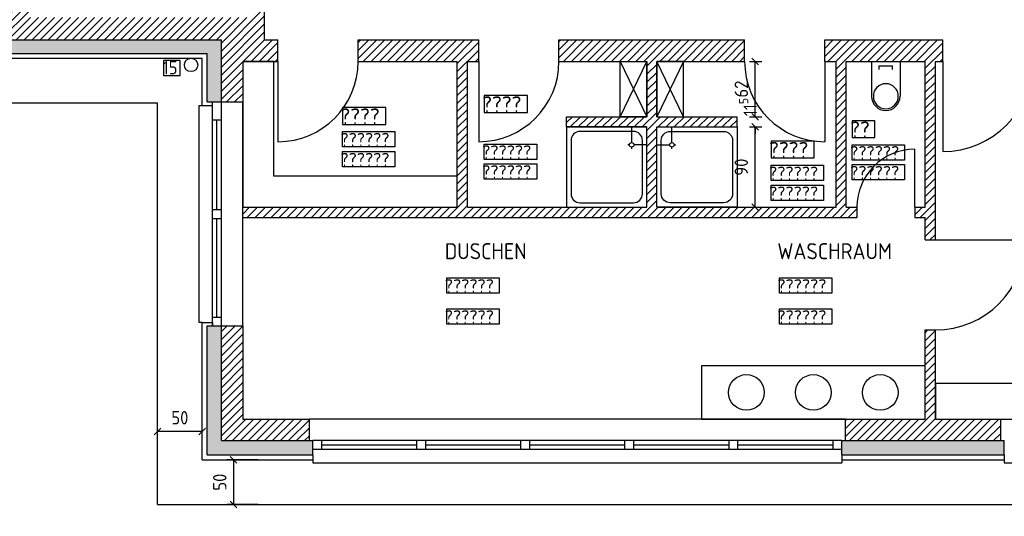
# Model space of a CAD drawing. Header units: metres. Extents: x 0 to 65.5, y 0 to 40.4.
# Tile 7 of 13: x 26.5 to 37.5, y 6.3 to 11.9. Entities that reach past the tile are written whole.
import ezdxf

# ---------------------------------------------------------------- set-up
doc = ezdxf.new("R2010")
doc.units = ezdxf.units.M
doc.header["$LTSCALE"] = 0.015
doc.header["$PDMODE"] = 35
for name, color, linetype in [('BEM', 7, 'Continuous'), ('FENSTER', 4, 'Continuous'), ('MOEBEL', 30, 'Continuous'), ('SANITAER', 5, 'Continuous'), ('SCHRAFFUR', 8, 'Continuous'), ('SONSTIGES', 7, 'Continuous'), ('TEXT', 7, 'Continuous'), ('TUEREN', 35, 'Continuous'), ('UNKLAR', 1, 'Continuous'), ('WAND', 62, 'Continuous')]:
    doc.layers.add(name, color=color, linetype=linetype)
doc.styles.add('ISOCP', font='isocp.shx', dxfattribs={"height": 0.15})
doc.dimstyles.new('METER_2S', dxfattribs={"dimtxt": 0.24, "dimasz": 0.12, "dimexe": 0.12, "dimexo": 0.12, "dimgap": 0.08, "dimtad": 1, "dimdec": 0, "dimlfac": 100, "dimzin": 5, "dimdsep": 46, "dimtxsty": 'ISOCP', "dimblk1": 'OBLIQUE', "dimblk2": 'OBLIQUE', "dimsah": 1, "dimcen": 0, "dimclrd": 256, "dimclre": 256, "dimclrt": 256, "dimadec": 0, "dimazin": 0, "dimtfac": 1, "dimtdec": 0, "dimtofl": 0, "dimtmove": 2, "dimatfit": 3, "dimldrblk": 'DOT', "dimfxl": 0, "dimtolj": 1, "dimtzin": 0, "dimlwd": -1, "dimlwe": -1, "dimarcsym": 0})
pattern_1 = [(45, (-966.651474, 144.88069), (-0.0449012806, 0.0449012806), [])]

# ---------------------------------------------------------------- blocks, each defined once
blk = doc.blocks.new('_OBLIQUE')
at = {"color": 0, "linetype": 'ByBlock'}
blk.add_line((-0.5, -0.5), (0.5, 0.5), dxfattribs=at)
blk = doc.blocks.new('*D103')
at = {"layer": 'BEM'}
for p, q in [((22.868, 5.618), (22.868, 5.15)), ((28.559, 5.618), (28.559, 5.15)), ((22.868, 5.225), (28.559, 5.225))]:
    blk.add_line(p, q, dxfattribs=at)
at = {"layer": 'DEFPOINTS', "color": 0}
for p in [(22.868, 5.693), (28.559, 5.693), (28.559, 5.225)]:
    blk.add_point(p, dxfattribs=at)
at = {"layer": 'BEM', "xscale": 0.075, "yscale": 0.075, "zscale": 0.075, "rotation": 180}
blk.add_blockref('_OBLIQUE', (22.868, 5.225), dxfattribs=at)
at = {"layer": 'BEM', "xscale": 0.075, "yscale": 0.075, "zscale": 0.075}
blk.add_blockref('_OBLIQUE', (28.559, 5.225), dxfattribs=at)
at = {"layer": 'BEM', "insert": (25.714, 5.38), "char_height": 0.15, "attachment_point": 5, "style": 'ISOCP'}
blk.add_mtext('\\A1;5.69\\H0.7X;\\S1^ ;', dxfattribs=at)
blk = doc.blocks.new('_Dot')
at = {"color": 0, "linetype": 'ByBlock', "lineweight": -2}
blk.add_line((-0.5, 0), (-1, 0), dxfattribs=at)
at = {"color": 0, "linetype": 'ByBlock', "const_width": 0.5}
blk.add_lwpolyline([(-0.25, 0, 1), (0.25, 0, 1)], format="xyb", close=True, dxfattribs=at)
blk = doc.blocks.new('*D104')
at = {"layer": 'BEM'}
for p, q in [((28.559, 5.939), (28.559, 5.15)), ((29.746, 5.618), (29.746, 5.15)), ((28.559, 5.225), (29.746, 5.225))]:
    blk.add_line(p, q, dxfattribs=at)
at = {"layer": 'DEFPOINTS', "color": 0}
for p in [(28.559, 6.014), (29.746, 5.693), (29.746, 5.225)]:
    blk.add_point(p, dxfattribs=at)
at = {"layer": 'BEM', "xscale": 0.075, "yscale": 0.075, "zscale": 0.075, "rotation": 180}
blk.add_blockref('_OBLIQUE', (28.559, 5.225), dxfattribs=at)
at = {"layer": 'BEM', "xscale": 0.075, "yscale": 0.075, "zscale": 0.075}
blk.add_blockref('_OBLIQUE', (29.746, 5.225), dxfattribs=at)
at = {"layer": 'BEM', "insert": (29.153, 5.38), "char_height": 0.15, "attachment_point": 5, "style": 'ISOCP'}
blk.add_mtext('\\A1;1.18\\H0.7X;\\S7^ ;', dxfattribs=at)
blk = doc.blocks.new('*D110')
at = {"layer": 'BEM'}
for p, q in [((22.908, 6.14), (22.908, 5.776)), ((28.559, 6.14), (28.559, 5.776)), ((22.908, 5.851), (28.559, 5.851))]:
    blk.add_line(p, q, dxfattribs=at)
at = {"layer": 'DEFPOINTS', "color": 0}
for p in [(22.908, 6.215), (28.559, 6.215), (28.559, 5.851)]:
    blk.add_point(p, dxfattribs=at)
at = {"layer": 'BEM', "xscale": 0.075, "yscale": 0.075, "zscale": 0.075, "rotation": 180}
blk.add_blockref('_OBLIQUE', (22.908, 5.851), dxfattribs=at)
at = {"layer": 'BEM', "xscale": 0.075, "yscale": 0.075, "zscale": 0.075}
blk.add_blockref('_OBLIQUE', (28.559, 5.851), dxfattribs=at)
at = {"layer": 'BEM', "insert": (25.734, 6.006), "char_height": 0.15, "attachment_point": 5, "style": 'ISOCP'}
blk.add_mtext('\\A1;5.65\\H0.7X;\\S1^ ;', dxfattribs=at)
blk = doc.blocks.new('*D111')
at = {"layer": 'BEM'}
for p, q in [((28.559, 6.14), (28.559, 5.776)), ((29.706, 6.14), (29.706, 5.776)), ((28.559, 5.851), (29.706, 5.851))]:
    blk.add_line(p, q, dxfattribs=at)
at = {"layer": 'DEFPOINTS', "color": 0}
for p in [(28.559, 6.215), (29.706, 6.215), (29.706, 5.851)]:
    blk.add_point(p, dxfattribs=at)
at = {"layer": 'BEM', "xscale": 0.075, "yscale": 0.075, "zscale": 0.075, "rotation": 180}
blk.add_blockref('_OBLIQUE', (28.559, 5.851), dxfattribs=at)
at = {"layer": 'BEM', "xscale": 0.075, "yscale": 0.075, "zscale": 0.075}
blk.add_blockref('_OBLIQUE', (29.706, 5.851), dxfattribs=at)
at = {"layer": 'BEM', "insert": (29.133, 6.006), "char_height": 0.15, "attachment_point": 5, "style": 'ISOCP'}
blk.add_mtext('\\A1;1.14\\H0.7X;\\S7^ ;', dxfattribs=at)
blk = doc.blocks.new('*D116')
at = {"layer": 'BEM'}
for p, q in [((29.131, 6.943), (28.781, 6.943)), ((28.856, 6.943), (28.856, 6.443)), ((29.131, 6.443), (28.781, 6.443))]:
    blk.add_line(p, q, dxfattribs=at)
at = {"layer": 'DEFPOINTS', "color": 0}
for p in [(29.206, 6.943), (28.856, 6.443), (29.206, 6.443)]:
    blk.add_point(p, dxfattribs=at)
at = {"layer": 'BEM', "xscale": 0.075, "yscale": 0.075, "zscale": 0.075}
for p, rotation in [((28.856, 6.943), 90), ((28.856, 6.443), 270)]:
    blk.add_blockref('_OBLIQUE', p, dxfattribs=dict(at, rotation=rotation))
at = {"layer": 'BEM', "insert": (28.701, 6.693), "char_height": 0.15, "attachment_point": 5, "rotation": 90, "style": 'ISOCP'}
blk.add_mtext('\\A1;50', dxfattribs=at)
blk = doc.blocks.new('*D185')
at = {"layer": 'BEM'}
for p, q in [((28.004, 7.133), (28.004, 7.335)), ((28.504, 7.133), (28.504, 7.335)), ((28.504, 7.26), (28.004, 7.26))]:
    blk.add_line(p, q, dxfattribs=at)
at = {"layer": 'DEFPOINTS', "color": 0}
for p in [(28.004, 7.26), (28.004, 7.058), (28.504, 7.058)]:
    blk.add_point(p, dxfattribs=at)
at = {"layer": 'BEM', "xscale": 0.075, "yscale": 0.075, "zscale": 0.075, "rotation": 180}
blk.add_blockref('_OBLIQUE', (28.004, 7.26), dxfattribs=at)
at = {"layer": 'BEM', "xscale": 0.075, "yscale": 0.075, "zscale": 0.075}
blk.add_blockref('_OBLIQUE', (28.504, 7.26), dxfattribs=at)
at = {"layer": 'BEM', "insert": (28.254, 7.415), "char_height": 0.15, "attachment_point": 5, "style": 'ISOCP'}
blk.add_mtext('\\A1;50', dxfattribs=at)
blk = doc.blocks.new('*D192')
at = {"layer": 'BEM'}
for p, q in [((34.639, 10.673), (34.778, 10.673)), ((34.703, 9.773), (34.703, 10.673)), ((34.639, 9.773), (34.778, 9.773))]:
    blk.add_line(p, q, dxfattribs=at)
at = {"layer": 'DEFPOINTS', "color": 0}
for p in [(34.564, 10.673), (34.703, 10.673), (34.564, 9.773)]:
    blk.add_point(p, dxfattribs=at)
at = {"layer": 'BEM', "xscale": 0.075, "yscale": 0.075, "zscale": 0.075}
for p, rotation in [((34.703, 10.673), 90), ((34.703, 9.773), 270)]:
    blk.add_blockref('_OBLIQUE', p, dxfattribs=dict(at, rotation=rotation))
at = {"layer": 'BEM', "insert": (34.548, 10.223), "char_height": 0.15, "attachment_point": 5, "rotation": 90, "style": 'ISOCP'}
blk.add_mtext('\\A1;90', dxfattribs=at)
blk = doc.blocks.new('*D193')
at = {"layer": 'BEM'}
for p, q in [((34.703, 10.788), (34.703, 10.863)), ((34.639, 10.788), (34.778, 10.788)), ((34.639, 10.673), (34.778, 10.673)), ((34.703, 10.673), (34.703, 10.598))]:
    blk.add_line(p, q, dxfattribs=at)
at = {"layer": 'DEFPOINTS', "color": 0}
for p in [(34.564, 10.788), (34.703, 10.788), (34.564, 10.673)]:
    blk.add_point(p, dxfattribs=at)
at = {"layer": 'BEM', "xscale": 0.075, "yscale": 0.075, "zscale": 0.075}
for p, rotation in [((34.703, 10.788), 270), ((34.703, 10.673), 90)]:
    blk.add_blockref('_OBLIQUE', p, dxfattribs=dict(at, rotation=rotation))
at = {"layer": 'BEM', "insert": (34.622, 10.896), "char_height": 0.15, "attachment_point": 5, "rotation": 90, "style": 'ISOCP'}
blk.add_mtext('\\A1;11\\H0.7X;\\S5^ ;', dxfattribs=at)
blk = doc.blocks.new('*D194')
at = {"layer": 'BEM'}
for p, q in [((34.639, 11.408), (34.778, 11.408)), ((34.703, 10.788), (34.703, 11.408)), ((34.639, 10.788), (34.778, 10.788))]:
    blk.add_line(p, q, dxfattribs=at)
at = {"layer": 'DEFPOINTS', "color": 0}
for p in [(34.564, 11.408), (34.703, 11.408), (34.564, 10.788)]:
    blk.add_point(p, dxfattribs=at)
at = {"layer": 'BEM', "xscale": 0.075, "yscale": 0.075, "zscale": 0.075}
for p, rotation in [((34.703, 11.408), 90), ((34.703, 10.788), 270)]:
    blk.add_blockref('_OBLIQUE', p, dxfattribs=dict(at, rotation=rotation))
at = {"layer": 'BEM', "insert": (34.548, 11.098), "char_height": 0.15, "attachment_point": 5, "rotation": 90, "style": 'ISOCP'}
blk.add_mtext('\\A1;62', dxfattribs=at)

msp = doc.modelspace()

# ---------------------------------------------------------------- hatches: boundary and pattern name
at = {"layer": 'SCHRAFFUR'}
h = msp.add_hatch(dxfattribs=at)
h.set_pattern_fill('ANSI31', color=256, scale=0.02, style=0)
h.set_pattern_definition(pattern_1)
h.paths.add_polyline_path([(26.338, 16.408), (26.338, 11.898), (22.908, 11.898), (22.908, 11.648), (28.719, 11.648), (28.719, 10.953), (28.959, 10.953), (28.959, 11.408), (29.353, 11.408), (29.353, 11.648), (29.203, 11.648), (29.203, 12.023), (29.088, 12.023), (29.088, 11.898), (26.578, 11.898), (26.578, 16.408), (27.368, 16.408), (27.368, 16.428), (27.448, 16.428), (27.448, 16.628), (27.368, 16.628), (27.368, 16.648), (23.008, 16.648), (23.008, 16.628), (22.928, 16.628), (22.928, 16.428), (23.008, 16.428), (23.008, 16.408)])
h.paths.add_polyline_path([(29.088, 16.408), (29.088, 12.923), (29.203, 12.923), (29.203, 13.033), (29.353, 13.033), (29.353, 13.148), (29.203, 13.148), (29.203, 14.408), (29.353, 14.408), (29.353, 14.523), (29.203, 14.523), (29.203, 16.408), (31.338, 16.408), (31.338, 15.398), (30.588, 15.398), (30.588, 14.523), (30.003, 14.523), (30.003, 14.408), (30.588, 14.408), (30.588, 13.148), (30.253, 13.148), (30.253, 13.033), (30.953, 13.033), (30.953, 13.148), (30.703, 13.148), (30.703, 15.283), (32.213, 15.283), (32.213, 13.148), (31.963, 13.148), (31.963, 13.033), (32.713, 13.033), (32.713, 13.148), (32.328, 13.148), (32.328, 15.283), (32.963, 15.283), (32.963, 15.398), (31.453, 15.398), (31.453, 16.408), (31.908, 16.408), (31.908, 16.428), (31.988, 16.428), (31.988, 16.628), (31.908, 16.628), (31.908, 16.648), (27.548, 16.648), (27.548, 16.628), (27.468, 16.628), (27.468, 16.428), (27.548, 16.428), (27.548, 16.408)])
h.paths.add_polyline_path([(32.088, 16.648), (32.088, 16.628), (32.008, 16.628), (32.008, 16.428), (32.088, 16.428), (32.088, 16.408), (33.713, 16.408), (33.713, 15.398), (33.613, 15.398), (33.613, 15.283), (33.713, 15.283), (33.713, 13.148), (33.613, 13.148), (33.613, 13.033), (33.953, 13.033), (33.953, 16.408), (34.283, 16.408), (34.283, 16.648)])
for points in [[(28.559, 11.498), (28.559, 10.953), (28.719, 10.953), (28.719, 11.648), (22.868, 11.648), (22.868, 11.498)], [(29.746, 6.998), (29.746, 7.158), (28.719, 7.158), (28.719, 8.443), (28.559, 8.443), (28.559, 6.998)], [(37.496, 6.998), (37.496, 7.158), (35.676, 7.158), (35.676, 6.998)]]:
    msp.add_hatch(color=256, dxfattribs=at).paths.add_polyline_path(points)
h = msp.add_hatch(dxfattribs=at)
h.set_pattern_fill('ANSI31', color=256, scale=0.02, style=0)
h.set_pattern_definition(pattern_1)
h.paths.add_polyline_path([(35.843, 9.773), (35.725, 9.773), (35.725, 11.408), (36.61, 11.408), (36.61, 9.773), (36.493, 9.773), (36.493, 9.658), (36.61, 9.658), (36.61, 9.408), (36.724, 9.408), (36.724, 11.408), (36.806, 11.408), (36.806, 11.648), (35.485, 11.648), (35.485, 11.408), (35.61, 11.408), (35.61, 9.773), (33.6, 9.773), (33.6, 10.673), (34.5, 10.673), (34.5, 10.788), (33.6, 10.788), (33.6, 11.408), (34.585, 11.408), (34.585, 11.648), (32.504, 11.648), (32.504, 11.408), (33.489, 11.408), (33.489, 10.788), (32.589, 10.788), (32.589, 10.673), (33.489, 10.673), (33.489, 9.773), (31.479, 9.773), (31.479, 11.408), (31.604, 11.408), (31.604, 11.648), (30.253, 11.648), (30.253, 11.408), (31.364, 11.408), (31.364, 9.773), (28.959, 9.773), (28.959, 9.658), (35.843, 9.658)])
h = msp.add_hatch(dxfattribs=at)
h.set_pattern_fill('ANSI31', color=256, scale=0.02, style=0)
h.set_pattern_definition(pattern_1)
h.paths.add_polyline_path([(28.959, 7.398), (28.959, 8.443), (28.719, 8.443), (28.719, 7.158), (29.706, 7.158), (29.706, 7.398)])
h = msp.add_hatch(dxfattribs=at)
h.set_pattern_fill('ANSI31', color=256, scale=0.02, style=0)
h.set_pattern_definition(pattern_1)
h.paths.add_polyline_path([(37.456, 7.158), (37.456, 7.398), (36.724, 7.398), (36.724, 8.398), (36.61, 8.398), (36.61, 7.398), (35.716, 7.398), (35.716, 7.158)])

# ---------------------------------------------------------------- linework, layer by layer
at = {"layer": 'FENSTER'}
for p, q in [((28.619, 8.443), (28.619, 10.953)), ((28.719, 8.443), (28.719, 10.953)), ((28.959, 8.443), (28.959, 10.953)), ((28.469, 8.483), (28.469, 10.913)), ((28.469, 10.913), (28.504, 10.913)), ((28.619, 10.753), (28.719, 10.753)), ((28.669, 9.748), (28.669, 10.753)), ((28.619, 9.748), (28.719, 9.748)), ((28.619, 9.648), (28.719, 9.648)), ((28.669, 8.543), (28.669, 9.648)), ((28.619, 8.543), (28.719, 8.543)), ((28.504, 8.483), (28.469, 8.483)), ((35.716, 7.398), (29.706, 7.398)), ((37.456, 7.398), (41.216, 7.398)), ((35.676, 7.158), (29.746, 7.158)), ((29.846, 7.058), (29.846, 7.158)), ((30.912, 7.108), (29.846, 7.108)), ((30.912, 7.058), (30.912, 7.158)), ((31.012, 7.058), (31.012, 7.158)), ((32.078, 7.108), (31.012, 7.108)), ((32.078, 7.058), (32.078, 7.158)), ((32.178, 7.058), (32.178, 7.158)), ((33.244, 7.108), (32.178, 7.108)), ((33.244, 7.058), (33.244, 7.158)), ((33.344, 7.058), (33.344, 7.158)), ((34.41, 7.108), (33.344, 7.108)), ((34.41, 7.058), (34.41, 7.158)), ((34.51, 7.058), (34.51, 7.158)), ((35.576, 7.108), (34.51, 7.108)), ((35.576, 7.058), (35.576, 7.158)), ((35.676, 7.058), (29.746, 7.058)), ((29.746, 6.943), (29.746, 6.908)), ((29.746, 6.908), (35.676, 6.908)), ((35.676, 6.943), (35.676, 6.908)), ((37.496, 6.943), (37.496, 6.908)), ((37.496, 6.908), (41.176, 6.908))]:
    msp.add_line(p, q, dxfattribs=at)
at = {"layer": 'MOEBEL'}
for p, q in [((33.189, 10.788), (33.489, 11.408)), ((33.189, 11.408), (33.489, 10.788)), ((33.9, 10.788), (33.6, 11.408)), ((33.9, 11.408), (33.6, 10.788))]:
    msp.add_line(p, q, dxfattribs=at)
for points in [[(31.364, 10.123), (29.309, 10.123), (29.309, 11.408), (28.959, 11.408), (28.959, 10.953), (28.959, 9.773), (31.364, 9.773)], [(33.189, 11.408), (33.489, 11.408), (33.489, 10.788), (33.189, 10.788)], [(33.9, 11.408), (33.6, 11.408), (33.6, 10.788), (33.9, 10.788)], [(41.924, 10.953), (41.924, 11.408), (41.524, 11.408), (41.524, 7.798), (36.724, 7.798), (36.724, 7.398), (37.456, 7.398), (41.216, 7.398), (41.924, 7.398), (41.924, 8.443)], [(36.61, 7.998), (34.1, 7.998), (34.1, 7.398), (36.61, 7.398)]]:
    msp.add_lwpolyline(points, close=True, dxfattribs=at)
for centre in [(34.605, 7.698), (35.355, 7.698), (36.105, 7.698)]:
    msp.add_circle(centre, 0.2, dxfattribs=at)
at = {"layer": 'SANITAER'}
for p, q in [((36.008, 11.408), (36.008, 11.018)), ((36.008, 11.408), (36.328, 11.408)), ((36.328, 11.408), (36.328, 11.018)), ((36.093, 11.358), (36.243, 11.358)), ((36.093, 11.318), (36.093, 11.358)), ((36.243, 11.318), (36.243, 11.358)), ((33.319, 10.498), (33.319, 10.673)), ((33.77, 10.498), (33.77, 10.673)), ((33.294, 10.473), (33.274, 10.473)), ((33.319, 10.428), (33.319, 10.448)), ((33.489, 10.473), (33.344, 10.473)), ((33.6, 10.473), (33.745, 10.473)), ((33.77, 10.428), (33.77, 10.448)), ((33.795, 10.473), (33.815, 10.473))]:
    msp.add_line(p, q, dxfattribs=at)
for points in [[(36.028, 11.018, 1), (36.308, 11.018, 1)], [(32.739, 9.823), (33.339, 9.823, 0.414214), (33.439, 9.923), (33.439, 10.523, 0.414214), (33.339, 10.623), (32.739, 10.623, 0.414214), (32.639, 10.523), (32.639, 9.923, 0.414214)], [(34.35, 9.823), (33.75, 9.823, -0.414214), (33.65, 9.923), (33.65, 10.523, -0.414214), (33.75, 10.623), (34.35, 10.623, -0.414214), (34.45, 10.523), (34.45, 9.923, -0.414214)]]:
    msp.add_lwpolyline(points, format="xyb", close=True, dxfattribs=at)
msp.add_lwpolyline([(36.008, 11.018, 1), (36.328, 11.018)], format="xyb", dxfattribs=at)
for points in [[(32.589, 9.773), (33.489, 9.773), (33.489, 10.673), (32.589, 10.673)], [(34.5, 9.773), (33.6, 9.773), (33.6, 10.673), (34.5, 10.673)]]:
    msp.add_lwpolyline(points, close=True, dxfattribs=at)
for centre in [(33.319, 10.473), (33.77, 10.473)]:
    msp.add_circle(centre, 0.025, dxfattribs=at)
at = {"layer": 'SONSTIGES'}
for p, q in [((22.868, 11.443), (28.504, 11.443)), ((28.504, 10.913), (28.504, 11.443)), ((10.373, 10.943), (28.004, 10.943)), ((28.004, 6.443), (28.004, 10.943)), ((28.619, 10.913), (28.619, 10.953)), ((28.504, 10.913), (28.619, 10.913)), ((28.504, 6.943), (28.504, 8.483)), ((28.504, 8.483), (28.619, 8.483)), ((28.619, 8.483), (28.619, 8.443)), ((29.746, 6.998), (29.746, 6.943)), ((35.676, 6.998), (35.676, 6.943)), ((37.496, 6.998), (37.496, 6.943)), ((28.504, 6.943), (29.746, 6.943)), ((35.676, 6.943), (37.496, 6.943)), ((28.004, 6.443), (42.918, 6.443))]:
    msp.add_line(p, q, dxfattribs=at)
msp.add_circle((28.379, 11.368), 0.075, dxfattribs=at)
at = {"layer": 'TUEREN'}
for p, q in [((29.353, 11.408), (29.353, 10.508)), ((31.604, 11.408), (31.604, 10.508)), ((35.485, 11.408), (35.485, 10.508)), ((36.806, 11.408), (36.806, 10.398)), ((36.493, 9.773), (36.493, 10.423)), ((36.724, 9.408), (37.734, 9.408))]:
    msp.add_line(p, q, dxfattribs=at)
for centre, radius, start, end in [((29.353, 11.408), 0.9, 270, 0), ((31.604, 11.408), 0.9, 270, 0), ((35.485, 11.408), 0.9, 180, 270), ((36.806, 11.408), 1.01, 270, 0), ((36.493, 9.773), 0.65, 90, 180), ((36.724, 9.408), 1.01, 270, 0)]:
    msp.add_arc(centre, radius, start, end, dxfattribs=at)
at = {"layer": 'UNKLAR'}
for points in [[(28.069, 11.249), (28.256, 11.249), (28.256, 11.417), (28.069, 11.417)], [(31.665, 10.837), (32.15, 10.837), (32.15, 11.025), (31.665, 11.025)], [(30.077, 10.702), (30.561, 10.702), (30.561, 10.89), (30.077, 10.89)], [(35.791, 10.555), (36.045, 10.555), (36.045, 10.743), (35.791, 10.743)], [(30.077, 10.621), (30.665, 10.621), (30.665, 10.449), (30.077, 10.449)], [(34.882, 10.326), (35.366, 10.326), (35.366, 10.514), (34.882, 10.514)], [(30.077, 10.398), (30.665, 10.398), (30.665, 10.226), (30.077, 10.226)], [(31.665, 10.482), (32.254, 10.482), (32.254, 10.31), (31.665, 10.31)], [(35.791, 10.474), (36.379, 10.474), (36.379, 10.302), (35.791, 10.302)], [(31.665, 10.259), (32.254, 10.259), (32.254, 10.087), (31.665, 10.087)], [(34.882, 10.244), (35.47, 10.244), (35.47, 10.072), (34.882, 10.072)], [(35.791, 10.251), (36.379, 10.251), (36.379, 10.079), (35.791, 10.079)], [(34.882, 10.021), (35.47, 10.021), (35.47, 9.849), (34.882, 9.849)], [(31.247, 8.982), (31.835, 8.982), (31.835, 8.81), (31.247, 8.81)], [(34.975, 8.982), (35.563, 8.982), (35.563, 8.81), (34.975, 8.81)], [(31.247, 8.634), (31.835, 8.634), (31.835, 8.462), (31.247, 8.462)], [(34.975, 8.634), (35.563, 8.634), (35.563, 8.462), (34.975, 8.462)]]:
    msp.add_lwpolyline(points, close=True, dxfattribs=at)
at = {"layer": 'WAND'}
for p, q in [((29.203, 11.648), (29.203, 12.023)), ((22.868, 11.648), (28.719, 11.648)), ((28.719, 10.953), (28.719, 11.648)), ((29.203, 11.648), (29.353, 11.648)), ((29.353, 11.408), (29.353, 11.648)), ((30.253, 11.408), (30.253, 11.648)), ((30.253, 11.648), (31.604, 11.648)), ((31.604, 11.408), (31.604, 11.648)), ((32.504, 11.408), (32.504, 11.648)), ((32.504, 11.648), (34.585, 11.648)), ((34.585, 11.408), (34.585, 11.648)), ((35.485, 11.408), (35.485, 11.648)), ((35.485, 11.648), (36.806, 11.648)), ((36.806, 11.408), (36.806, 11.648)), ((22.868, 11.498), (28.559, 11.498)), ((28.559, 10.953), (28.559, 11.498)), ((28.959, 11.408), (29.353, 11.408)), ((28.959, 11.408), (28.959, 10.953)), ((30.253, 11.408), (31.364, 11.408)), ((31.364, 9.773), (31.364, 11.408)), ((31.479, 9.773), (31.479, 11.408)), ((31.479, 11.408), (31.604, 11.408)), ((32.504, 11.408), (33.489, 11.408)), ((33.489, 10.788), (33.489, 11.408)), ((33.6, 11.408), (34.585, 11.408)), ((33.6, 10.788), (33.6, 11.408)), ((35.485, 11.408), (35.61, 11.408)), ((35.61, 9.773), (35.61, 11.408)), ((35.725, 9.773), (35.725, 11.408)), ((35.725, 11.408), (36.61, 11.408)), ((36.61, 9.773), (36.61, 11.408)), ((36.724, 11.408), (36.806, 11.408)), ((36.724, 9.408), (36.724, 11.408)), ((28.559, 10.953), (28.959, 10.953)), ((32.589, 10.788), (33.489, 10.788)), ((32.589, 10.673), (32.589, 10.788)), ((33.6, 10.788), (34.5, 10.788)), ((34.5, 10.673), (34.5, 10.788)), ((32.589, 10.673), (33.489, 10.673)), ((33.489, 9.773), (33.489, 10.673)), ((33.6, 9.773), (33.6, 10.673)), ((33.6, 10.673), (34.5, 10.673)), ((28.959, 9.773), (31.364, 9.773)), ((31.479, 9.773), (33.489, 9.773)), ((33.6, 9.773), (35.61, 9.773)), ((35.725, 9.773), (35.843, 9.773)), ((35.843, 9.773), (35.843, 9.658)), ((36.493, 9.773), (36.493, 9.658)), ((36.493, 9.773), (36.61, 9.773)), ((28.959, 9.658), (35.843, 9.658)), ((36.493, 9.658), (36.61, 9.658)), ((36.61, 9.408), (36.61, 9.658)), ((36.61, 9.408), (36.724, 9.408)), ((28.559, 6.998), (28.559, 8.443)), ((28.559, 6.998), (28.559, 8.443)), ((28.559, 8.443), (28.959, 8.443)), ((28.719, 7.158), (28.719, 8.443)), ((28.959, 8.443), (28.959, 7.398)), ((36.61, 7.398), (36.61, 8.398)), ((36.61, 8.398), (36.724, 8.398)), ((36.724, 7.398), (36.724, 8.398)), ((28.959, 7.398), (29.706, 7.398)), ((29.706, 7.158), (29.706, 7.398)), ((35.716, 7.158), (35.716, 7.398)), ((35.716, 7.398), (36.61, 7.398)), ((36.724, 7.398), (37.456, 7.398)), ((37.456, 7.158), (37.456, 7.398)), ((28.719, 7.158), (29.746, 7.158)), ((29.746, 6.998), (29.746, 7.158)), ((35.676, 6.998), (35.676, 7.158)), ((35.676, 7.158), (37.496, 7.158)), ((37.496, 6.998), (37.496, 7.158)), ((28.559, 6.998), (29.746, 6.998)), ((35.676, 6.998), (37.496, 6.998))]:
    msp.add_line(p, q, dxfattribs=at)

# ---------------------------------------------------------------- texts
at = {"layer": 'TEXT', "style": 'ISOCP'}
for s, height, p in [('15', 0.15, (28.062, 11.263)), ('????', 0.18, (31.643, 10.837)), ('????', 0.18, (30.054, 10.702)), ('??', 0.18, (35.768, 10.555)), ('??????', 0.15, (30.054, 10.456)), ('????', 0.18, (34.859, 10.326)), ('??????', 0.15, (30.054, 10.232)), ('??????', 0.15, (31.643, 10.317)), ('??????', 0.15, (35.768, 10.309)), ('??????', 0.15, (31.643, 10.094)), ('??????', 0.15, (34.859, 10.079)), ('??????', 0.15, (35.768, 10.086)), ('??????', 0.15, (34.859, 9.856)), ('DUSCHEN', 0.18, (31.224, 9.191)), ('WASCHRAUM', 0.18, (34.952, 9.191)), ('??????', 0.15, (31.224, 8.817)), ('??????', 0.15, (34.952, 8.817)), ('??????', 0.15, (31.224, 8.469)), ('??????', 0.15, (34.952, 8.469))]:
    msp.add_text(s, height=height, dxfattribs=at).set_placement(p)

# ---------------------------------------------------------------- dimensions: what is measured, and where the dimension line sits
at = {"layer": 'BEM'}
for base, p1, p2, picture, middle in [((34.703, 11.408), (34.564, 10.788), (34.564, 11.408), '*D194', (34.548, 11.098)), ((34.703, 10.673), (34.564, 9.773), (34.564, 10.673), '*D192', (34.548, 10.223)), ((28.856, 6.443), (29.206, 6.943), (29.206, 6.443), '*D116', (28.701, 6.693))]:
    dim = msp.add_linear_dim(base=base, p1=p1, p2=p2, angle=90, dimstyle='METER_2S', override={"dimtxt": 0.15, "dimasz": 0.075, "dimexe": 0.075, "dimexo": 0.075}, dxfattribs=at)
    dim.commit()
    dim.dimension.update_dxf_attribs({"geometry": picture, "text_midpoint": middle})
dim = msp.add_linear_dim(base=(34.703, 10.788), p1=(34.564, 10.673), p2=(34.564, 10.788), angle=90, text='11\\H0.7X;\\S5^ ;', dimstyle='METER_2S', override={"dimtxt": 0.15, "dimasz": 0.075, "dimexe": 0.075, "dimexo": 0.075}, dxfattribs=at)
dim.commit()
dim.dimension.update_dxf_attribs({"geometry": '*D193', "text_midpoint": (34.622, 10.896), "dimtype": 160})
dim = msp.add_linear_dim(base=(28.004, 7.26), p1=(28.504, 7.058), p2=(28.004, 7.058), dimstyle='METER_2S', override={"dimtxt": 0.15, "dimasz": 0.075, "dimexe": 0.075, "dimexo": 0.075}, dxfattribs=at)
dim.commit()
dim.dimension.update_dxf_attribs({"geometry": '*D185', "text_midpoint": (28.254, 7.415)})
for base, p1, p2, text, picture, middle in [((28.559, 5.851), (22.908, 6.215), (28.559, 6.215), '5.65\\H0.7X;\\S1^ ;', '*D110', (25.734, 6.006)), ((29.706, 5.851), (28.559, 6.215), (29.706, 6.215), '1.14\\H0.7X;\\S7^ ;', '*D111', (29.133, 6.006)), ((28.559, 5.225), (22.868, 5.693), (28.559, 5.693), '5.69\\H0.7X;\\S1^ ;', '*D103', (25.714, 5.38)), ((29.746, 5.225), (28.559, 6.014), (29.746, 5.693), '1.18\\H0.7X;\\S7^ ;', '*D104', (29.153, 5.38))]:
    dim = msp.add_linear_dim(base=base, p1=p1, p2=p2, text=text, dimstyle='METER_2S', override={"dimtxt": 0.15, "dimasz": 0.075, "dimexe": 0.075, "dimexo": 0.075, "dimdec": 2, "dimlfac": 1}, dxfattribs=at)
    dim.commit()
    dim.dimension.update_dxf_attribs({"geometry": picture, "text_midpoint": middle})

doc.saveas('drawing.dxf')
